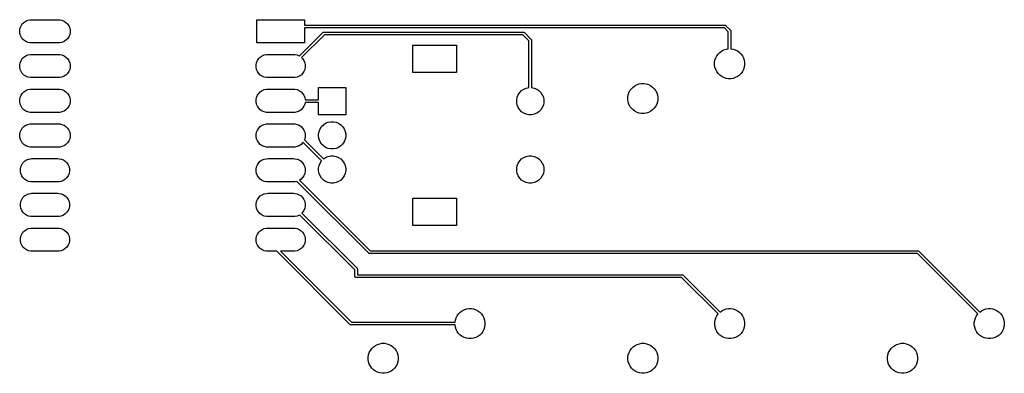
# Model space of a CAD drawing. Header units: inches. Extents: x 1.02 to 3.86, y -2.11 to -1.09.
import ezdxf

# ---------------------------------------------------------------- set-up
doc = ezdxf.new("R2010")
doc.units = ezdxf.units.IN
doc.header["$MEASUREMENT"] = 0
doc.layers.add('B.Cu', color=153, linetype='CONTINUOUS', true_color=0x4d7fc4)

msp = doc.modelspace()

# ---------------------------------------------------------------- linework, layer by layer
at = {"layer": 'B.Cu', "linetype": 'CONTINUOUS'}
for p, q in [((1.0231, -1.1099), (1.0267, -1.1044)), ((1.0267, -1.1044), (1.0313, -1.0998)), ((1.0313, -1.0998), (1.0368, -1.0962)), ((1.0368, -1.0962), (1.0429, -1.0936)), ((1.0429, -1.0936), (1.0493, -1.0924)), ((1.0493, -1.0924), (1.0526, -1.0922)), ((1.0526, -1.0922), (1.1313, -1.0922)), ((1.1313, -1.0922), (1.1346, -1.0924)), ((1.1346, -1.0924), (1.141, -1.0936)), ((1.141, -1.0936), (1.1471, -1.0962)), ((1.1471, -1.0962), (1.1525, -1.0998)), ((1.1525, -1.0998), (1.1572, -1.1044)), ((1.1572, -1.1044), (1.1608, -1.1099)), ((1.7022, -1.1591), (1.7022, -1.0922)), ((1.7022, -1.0922), (1.84, -1.0922)), ((1.84, -1.0922), (1.84, -1.1083)), ((1.0193, -1.1224), (1.0206, -1.116)), ((1.0193, -1.1289), (1.0193, -1.1224)), ((1.0206, -1.1354), (1.0193, -1.1289)), ((1.0206, -1.116), (1.0231, -1.1099)), ((1.1608, -1.1099), (1.1633, -1.116)), ((1.1633, -1.116), (1.1646, -1.1224)), ((1.1646, -1.1289), (1.1633, -1.1354)), ((1.1646, -1.1224), (1.1646, -1.1289)), ((1.8251, -1.1967), (1.8927, -1.1291)), ((1.84, -1.1083), (3.0512, -1.1083)), ((3.0496, -1.1161), (1.84, -1.1161)), ((1.84, -1.1161), (1.84, -1.1591)), ((1.8927, -1.1291), (1.8933, -1.1286)), ((1.8933, -1.1286), (1.8947, -1.128)), ((1.8947, -1.128), (1.8955, -1.128)), ((1.8955, -1.128), (2.4705, -1.128)), ((2.4705, -1.128), (2.4712, -1.128)), ((2.4712, -1.128), (2.4727, -1.1286)), ((2.4727, -1.1286), (2.4733, -1.1291)), ((2.4733, -1.1291), (2.4929, -1.1488)), ((3.0604, -1.127), (3.0496, -1.1161)), ((3.0512, -1.1083), (3.0519, -1.1083)), ((3.0519, -1.1083), (3.0534, -1.1089)), ((3.0534, -1.1089), (3.054, -1.1094)), ((3.054, -1.1094), (3.0672, -1.1226)), ((3.0604, -1.176), (3.0604, -1.127)), ((3.0672, -1.1226), (3.0676, -1.1232)), ((3.0676, -1.1232), (3.0682, -1.1246)), ((3.0682, -1.1246), (3.0683, -1.1254)), ((3.0683, -1.1254), (3.0683, -1.176)), ((1.0231, -1.1414), (1.0206, -1.1354)), ((1.0267, -1.1469), (1.0231, -1.1414)), ((1.0313, -1.1515), (1.0267, -1.1469)), ((1.0368, -1.1552), (1.0313, -1.1515)), ((1.0429, -1.1577), (1.0368, -1.1552)), ((1.0493, -1.159), (1.0429, -1.1577)), ((1.0526, -1.1591), (1.0493, -1.159)), ((1.1313, -1.1591), (1.0526, -1.1591)), ((1.1346, -1.159), (1.1313, -1.1591)), ((1.141, -1.1577), (1.1346, -1.159)), ((1.1471, -1.1552), (1.141, -1.1577)), ((1.1525, -1.1515), (1.1471, -1.1552)), ((1.1572, -1.1469), (1.1525, -1.1515)), ((1.1608, -1.1414), (1.1572, -1.1469)), ((1.1633, -1.1354), (1.1608, -1.1414)), ((1.84, -1.1591), (1.7022, -1.1591)), ((1.8971, -1.1358), (1.8314, -1.2015)), ((2.4688, -1.1358), (1.8971, -1.1358)), ((2.4862, -1.1532), (2.4688, -1.1358)), ((2.4862, -1.2876), (2.4862, -1.1532)), ((2.4929, -1.1488), (2.4934, -1.1494)), ((2.4934, -1.1494), (2.494, -1.1508)), ((2.494, -1.1508), (2.4941, -1.1516)), ((2.4941, -1.1516), (2.4941, -1.2876)), ((2.1516, -1.2441), (2.1516, -1.1654)), ((2.1516, -1.1654), (2.2776, -1.1654)), ((2.2776, -1.1654), (2.2776, -1.2441)), ((3.0274, -1.1965), (3.0314, -1.191)), ((3.0314, -1.191), (3.0362, -1.1862)), ((3.0362, -1.1862), (3.0417, -1.1822)), ((3.0417, -1.1822), (3.0478, -1.1791)), ((3.0478, -1.1791), (3.0543, -1.177)), ((3.0543, -1.177), (3.0604, -1.176)), ((3.0683, -1.176), (3.0745, -1.177)), ((3.0745, -1.177), (3.0809, -1.1791)), ((3.0809, -1.1791), (3.087, -1.1822)), ((3.087, -1.1822), (3.0925, -1.1862)), ((3.0925, -1.1862), (3.0973, -1.191)), ((3.0973, -1.191), (3.1013, -1.1965)), ((1.0193, -1.2224), (1.0206, -1.216)), ((1.0206, -1.216), (1.0231, -1.2099)), ((1.0231, -1.2099), (1.0267, -1.2044)), ((1.0267, -1.2044), (1.0313, -1.1998)), ((1.0313, -1.1998), (1.0368, -1.1962)), ((1.0368, -1.1962), (1.0429, -1.1936)), ((1.0429, -1.1936), (1.0493, -1.1924)), ((1.0493, -1.1924), (1.0526, -1.1922)), ((1.0526, -1.1922), (1.1313, -1.1922)), ((1.1313, -1.1922), (1.1346, -1.1924)), ((1.1346, -1.1924), (1.141, -1.1936)), ((1.141, -1.1936), (1.1471, -1.1962)), ((1.1471, -1.1962), (1.1525, -1.1998)), ((1.1525, -1.1998), (1.1572, -1.2044)), ((1.1572, -1.2044), (1.1608, -1.2099)), ((1.1608, -1.2099), (1.1633, -1.216)), ((1.1633, -1.216), (1.1646, -1.2224)), ((1.7004, -1.2224), (1.7017, -1.216)), ((1.7017, -1.216), (1.7042, -1.2099)), ((1.7042, -1.2099), (1.7078, -1.2044)), ((1.7078, -1.2044), (1.7125, -1.1998)), ((1.7125, -1.1998), (1.7179, -1.1962)), ((1.7179, -1.1962), (1.724, -1.1936)), ((1.724, -1.1936), (1.7304, -1.1924)), ((1.7304, -1.1924), (1.7337, -1.1922)), ((1.7337, -1.1922), (1.8085, -1.1922)), ((1.8085, -1.1922), (1.8118, -1.1924)), ((1.8118, -1.1924), (1.8182, -1.1936)), ((1.8182, -1.1936), (1.8243, -1.1962)), ((1.8243, -1.1962), (1.8251, -1.1967)), ((1.8314, -1.2015), (1.8344, -1.2044)), ((1.8344, -1.2044), (1.838, -1.2099)), ((1.838, -1.2099), (1.8405, -1.216)), ((1.8405, -1.216), (1.8418, -1.2224)), ((3.0212, -1.2157), (3.0223, -1.209)), ((3.0212, -1.2225), (3.0212, -1.2157)), ((3.0223, -1.209), (3.0244, -1.2025)), ((3.0244, -1.2025), (3.0274, -1.1965)), ((3.1013, -1.1965), (3.1044, -1.2025)), ((3.1044, -1.2025), (3.1065, -1.209)), ((3.1065, -1.209), (3.1075, -1.2157)), ((3.1075, -1.2157), (3.1075, -1.2225)), ((1.0193, -1.2289), (1.0193, -1.2224)), ((1.0206, -1.2354), (1.0193, -1.2289)), ((1.0231, -1.2414), (1.0206, -1.2354)), ((1.0267, -1.2469), (1.0231, -1.2414)), ((1.0313, -1.2515), (1.0267, -1.2469)), ((1.1572, -1.2469), (1.1525, -1.2515)), ((1.1608, -1.2414), (1.1572, -1.2469)), ((1.1633, -1.2354), (1.1608, -1.2414)), ((1.1646, -1.2289), (1.1633, -1.2354)), ((1.1646, -1.2224), (1.1646, -1.2289)), ((1.7004, -1.2289), (1.7004, -1.2224)), ((1.7017, -1.2354), (1.7004, -1.2289)), ((1.7042, -1.2414), (1.7017, -1.2354)), ((1.7078, -1.2469), (1.7042, -1.2414)), ((1.7125, -1.2515), (1.7078, -1.2469)), ((1.8344, -1.2469), (1.8297, -1.2515)), ((1.838, -1.2414), (1.8344, -1.2469)), ((1.8405, -1.2354), (1.838, -1.2414)), ((1.8418, -1.2289), (1.8405, -1.2354)), ((1.8418, -1.2224), (1.8418, -1.2289)), ((2.2776, -1.2441), (2.1516, -1.2441)), ((3.0223, -1.2292), (3.0212, -1.2225)), ((3.0244, -1.2357), (3.0223, -1.2292)), ((3.0274, -1.2417), (3.0244, -1.2357)), ((3.0314, -1.2472), (3.0274, -1.2417)), ((3.0362, -1.252), (3.0314, -1.2472)), ((3.0973, -1.2472), (3.0925, -1.252)), ((3.1013, -1.2417), (3.0973, -1.2472)), ((3.1044, -1.2357), (3.1013, -1.2417)), ((3.1065, -1.2292), (3.1044, -1.2357)), ((3.1075, -1.2225), (3.1065, -1.2292)), ((1.0368, -1.2552), (1.0313, -1.2515)), ((1.0429, -1.2577), (1.0368, -1.2552)), ((1.0493, -1.259), (1.0429, -1.2577)), ((1.0526, -1.2591), (1.0493, -1.259)), ((1.1313, -1.2591), (1.0526, -1.2591)), ((1.1346, -1.259), (1.1313, -1.2591)), ((1.141, -1.2577), (1.1346, -1.259)), ((1.1471, -1.2552), (1.141, -1.2577)), ((1.1525, -1.2515), (1.1471, -1.2552)), ((1.7179, -1.2552), (1.7125, -1.2515)), ((1.724, -1.2577), (1.7179, -1.2552)), ((1.7304, -1.259), (1.724, -1.2577)), ((1.7337, -1.2591), (1.7304, -1.259)), ((1.8085, -1.2591), (1.7337, -1.2591)), ((1.8118, -1.259), (1.8085, -1.2591)), ((1.8182, -1.2577), (1.8118, -1.259)), ((1.8243, -1.2552), (1.8182, -1.2577)), ((1.8297, -1.2515), (1.8243, -1.2552)), ((2.8043, -1.277), (2.811, -1.2759)), ((2.811, -1.2759), (2.8178, -1.2759)), ((2.8178, -1.2759), (2.8245, -1.277)), ((3.0417, -1.256), (3.0362, -1.252)), ((3.0478, -1.2591), (3.0417, -1.256)), ((3.0543, -1.2612), (3.0478, -1.2591)), ((3.061, -1.2623), (3.0543, -1.2612)), ((3.0678, -1.2623), (3.061, -1.2623)), ((3.0745, -1.2612), (3.0678, -1.2623)), ((3.0809, -1.2591), (3.0745, -1.2612)), ((3.087, -1.256), (3.0809, -1.2591)), ((3.0925, -1.252), (3.087, -1.256)), ((1.0231, -1.3099), (1.0267, -1.3044)), ((1.0267, -1.3044), (1.0313, -1.2998)), ((1.0313, -1.2998), (1.0368, -1.2962)), ((1.0368, -1.2962), (1.0429, -1.2936)), ((1.0429, -1.2936), (1.0493, -1.2924)), ((1.0493, -1.2924), (1.0526, -1.2922)), ((1.0526, -1.2922), (1.1313, -1.2922)), ((1.1313, -1.2922), (1.1346, -1.2924)), ((1.1346, -1.2924), (1.141, -1.2936)), ((1.141, -1.2936), (1.1471, -1.2962)), ((1.1471, -1.2962), (1.1525, -1.2998)), ((1.1525, -1.2998), (1.1572, -1.3044)), ((1.1572, -1.3044), (1.1608, -1.3099)), ((1.7042, -1.3099), (1.7078, -1.3044)), ((1.7078, -1.3044), (1.7125, -1.2998)), ((1.7125, -1.2998), (1.7179, -1.2962)), ((1.7179, -1.2962), (1.724, -1.2936)), ((1.724, -1.2936), (1.7304, -1.2924)), ((1.7304, -1.2924), (1.7337, -1.2922)), ((1.7337, -1.2922), (1.8085, -1.2922)), ((1.8085, -1.2922), (1.8118, -1.2924)), ((1.8118, -1.2924), (1.8182, -1.2936)), ((1.8182, -1.2936), (1.8243, -1.2962)), ((1.8243, -1.2962), (1.8297, -1.2998)), ((1.8297, -1.2998), (1.8344, -1.3044)), ((1.8344, -1.3044), (1.838, -1.3099)), ((1.8799, -1.3228), (1.8799, -1.2874)), ((1.8799, -1.2874), (1.9587, -1.2874)), ((1.9587, -1.2874), (1.9587, -1.3661)), ((2.4554, -1.3082), (2.4597, -1.3018)), ((2.4597, -1.3018), (2.4652, -1.2963)), ((2.4652, -1.2963), (2.4716, -1.2921)), ((2.4716, -1.2921), (2.4787, -1.2891)), ((2.4787, -1.2891), (2.4862, -1.2876)), ((2.4941, -1.2876), (2.5016, -1.2891)), ((2.5016, -1.2891), (2.5087, -1.2921)), ((2.5087, -1.2921), (2.5151, -1.2963)), ((2.5151, -1.2963), (2.5206, -1.3018)), ((2.5206, -1.3018), (2.5249, -1.3082)), ((2.7723, -1.309), (2.7744, -1.3025)), ((2.7744, -1.3025), (2.7774, -1.2965)), ((2.7774, -1.2965), (2.7814, -1.291)), ((2.7814, -1.291), (2.7862, -1.2862)), ((2.7862, -1.2862), (2.7917, -1.2822)), ((2.7917, -1.2822), (2.7978, -1.2791)), ((2.7978, -1.2791), (2.8043, -1.277)), ((2.8245, -1.277), (2.8309, -1.2791)), ((2.8309, -1.2791), (2.837, -1.2822)), ((2.837, -1.2822), (2.8425, -1.2862)), ((2.8425, -1.2862), (2.8473, -1.291)), ((2.8473, -1.291), (2.8513, -1.2965)), ((2.8513, -1.2965), (2.8544, -1.3025)), ((2.8544, -1.3025), (2.8565, -1.309)), ((1.0193, -1.3224), (1.0206, -1.316)), ((1.0193, -1.329), (1.0193, -1.3224)), ((1.0206, -1.3354), (1.0193, -1.329)), ((1.0206, -1.316), (1.0231, -1.3099)), ((1.1608, -1.3099), (1.1633, -1.316)), ((1.1633, -1.316), (1.1646, -1.3224)), ((1.1646, -1.329), (1.1633, -1.3354)), ((1.1646, -1.3224), (1.1646, -1.329)), ((1.7004, -1.3224), (1.7017, -1.316)), ((1.7004, -1.329), (1.7004, -1.3224)), ((1.7017, -1.3354), (1.7004, -1.329)), ((1.7017, -1.316), (1.7042, -1.3099)), ((1.838, -1.3099), (1.8405, -1.316)), ((1.8405, -1.316), (1.8418, -1.3224)), ((1.8414, -1.3307), (1.8405, -1.3354)), ((1.8799, -1.3307), (1.8414, -1.3307)), ((1.8418, -1.3224), (1.8418, -1.3228)), ((1.8418, -1.3228), (1.8799, -1.3228)), ((1.8799, -1.3661), (1.8799, -1.3307)), ((2.451, -1.3229), (2.4525, -1.3153)), ((2.451, -1.3306), (2.451, -1.3229)), ((2.4525, -1.3382), (2.451, -1.3306)), ((2.4525, -1.3153), (2.4554, -1.3082)), ((2.5249, -1.3082), (2.5278, -1.3153)), ((2.5278, -1.3153), (2.5293, -1.3229)), ((2.5293, -1.3306), (2.5278, -1.3382)), ((2.5293, -1.3229), (2.5293, -1.3306)), ((2.7712, -1.3157), (2.7723, -1.309)), ((2.7712, -1.3225), (2.7712, -1.3157)), ((2.7723, -1.3292), (2.7712, -1.3225)), ((2.7744, -1.3357), (2.7723, -1.3292)), ((2.8565, -1.3292), (2.8544, -1.3357)), ((2.8565, -1.309), (2.8575, -1.3157)), ((2.8575, -1.3225), (2.8565, -1.3292)), ((2.8575, -1.3157), (2.8575, -1.3225)), ((1.0231, -1.3414), (1.0206, -1.3354)), ((1.0267, -1.3469), (1.0231, -1.3414)), ((1.0313, -1.3515), (1.0267, -1.3469)), ((1.0368, -1.3552), (1.0313, -1.3515)), ((1.0429, -1.3577), (1.0368, -1.3552)), ((1.0493, -1.359), (1.0429, -1.3577)), ((1.0526, -1.3591), (1.0493, -1.359)), ((1.1313, -1.3591), (1.0526, -1.3591)), ((1.1346, -1.359), (1.1313, -1.3591)), ((1.141, -1.3577), (1.1346, -1.359)), ((1.1471, -1.3552), (1.141, -1.3577)), ((1.1525, -1.3515), (1.1471, -1.3552)), ((1.1572, -1.3469), (1.1525, -1.3515)), ((1.1608, -1.3414), (1.1572, -1.3469)), ((1.1633, -1.3354), (1.1608, -1.3414)), ((1.7042, -1.3414), (1.7017, -1.3354)), ((1.7078, -1.3469), (1.7042, -1.3414)), ((1.7125, -1.3515), (1.7078, -1.3469)), ((1.7179, -1.3552), (1.7125, -1.3515)), ((1.724, -1.3577), (1.7179, -1.3552)), ((1.7304, -1.359), (1.724, -1.3577)), ((1.7337, -1.3591), (1.7304, -1.359)), ((1.8085, -1.3591), (1.7337, -1.3591)), ((1.8118, -1.359), (1.8085, -1.3591)), ((1.8182, -1.3577), (1.8118, -1.359)), ((1.8243, -1.3552), (1.8182, -1.3577)), ((1.8297, -1.3515), (1.8243, -1.3552)), ((1.8344, -1.3469), (1.8297, -1.3515)), ((1.838, -1.3414), (1.8344, -1.3469)), ((1.8405, -1.3354), (1.838, -1.3414)), ((2.4554, -1.3453), (2.4525, -1.3382)), ((2.4597, -1.3517), (2.4554, -1.3453)), ((2.4652, -1.3572), (2.4597, -1.3517)), ((2.4716, -1.3615), (2.4652, -1.3572)), ((2.4787, -1.3644), (2.4716, -1.3615)), ((2.5087, -1.3615), (2.5016, -1.3644)), ((2.5151, -1.3572), (2.5087, -1.3615)), ((2.5206, -1.3517), (2.5151, -1.3572)), ((2.5249, -1.3453), (2.5206, -1.3517)), ((2.5278, -1.3382), (2.5249, -1.3453)), ((2.7774, -1.3417), (2.7744, -1.3357)), ((2.7814, -1.3472), (2.7774, -1.3417)), ((2.7862, -1.352), (2.7814, -1.3472)), ((2.7917, -1.356), (2.7862, -1.352)), ((2.7978, -1.3591), (2.7917, -1.356)), ((2.8043, -1.3612), (2.7978, -1.3591)), ((2.811, -1.3623), (2.8043, -1.3612)), ((2.8245, -1.3612), (2.8178, -1.3623)), ((2.8309, -1.3591), (2.8245, -1.3612)), ((2.837, -1.356), (2.8309, -1.3591)), ((2.8425, -1.352), (2.837, -1.356)), ((2.8473, -1.3472), (2.8425, -1.352)), ((2.8513, -1.3417), (2.8473, -1.3472)), ((2.8544, -1.3357), (2.8513, -1.3417)), ((1.9587, -1.3661), (1.8799, -1.3661)), ((1.9007, -1.3905), (1.9079, -1.3875)), ((1.9079, -1.3875), (1.9154, -1.386)), ((1.9154, -1.386), (1.9232, -1.386)), ((1.9232, -1.386), (1.9307, -1.3875)), ((1.9307, -1.3875), (1.9379, -1.3905)), ((2.4863, -1.366), (2.4787, -1.3644)), ((2.494, -1.366), (2.4863, -1.366)), ((2.5016, -1.3644), (2.494, -1.366)), ((2.8178, -1.3623), (2.811, -1.3623)), ((1.0193, -1.4224), (1.0206, -1.416)), ((1.0206, -1.416), (1.0231, -1.4099)), ((1.0231, -1.4099), (1.0267, -1.4044)), ((1.0267, -1.4044), (1.0313, -1.3998)), ((1.0313, -1.3998), (1.0368, -1.3962)), ((1.0368, -1.3962), (1.0429, -1.3936)), ((1.0429, -1.3936), (1.0493, -1.3924)), ((1.0493, -1.3924), (1.0526, -1.3922)), ((1.0526, -1.3922), (1.1313, -1.3922)), ((1.1313, -1.3922), (1.1346, -1.3924)), ((1.1346, -1.3924), (1.141, -1.3936)), ((1.141, -1.3936), (1.1471, -1.3962)), ((1.1471, -1.3962), (1.1525, -1.3998)), ((1.1525, -1.3998), (1.1572, -1.4044)), ((1.1572, -1.4044), (1.1608, -1.4099)), ((1.1608, -1.4099), (1.1633, -1.416)), ((1.1633, -1.416), (1.1646, -1.4224)), ((1.7004, -1.4224), (1.7017, -1.416)), ((1.7017, -1.416), (1.7042, -1.4099)), ((1.7042, -1.4099), (1.7078, -1.4044)), ((1.7078, -1.4044), (1.7125, -1.3998)), ((1.7125, -1.3998), (1.7179, -1.3962)), ((1.7179, -1.3962), (1.724, -1.3936)), ((1.724, -1.3936), (1.7304, -1.3924)), ((1.7304, -1.3924), (1.7337, -1.3922)), ((1.7337, -1.3922), (1.8085, -1.3922)), ((1.8085, -1.3922), (1.8118, -1.3924)), ((1.8118, -1.3924), (1.8182, -1.3936)), ((1.8182, -1.3936), (1.8243, -1.3962)), ((1.8243, -1.3962), (1.8297, -1.3998)), ((1.8297, -1.3998), (1.8344, -1.4044)), ((1.8344, -1.4044), (1.838, -1.4099)), ((1.838, -1.4099), (1.8405, -1.416)), ((1.8405, -1.416), (1.8418, -1.4224)), ((1.8801, -1.4213), (1.8816, -1.4138)), ((1.8816, -1.4138), (1.8846, -1.4066)), ((1.8846, -1.4066), (1.8889, -1.4002)), ((1.8889, -1.4002), (1.8943, -1.3948)), ((1.8943, -1.3948), (1.9007, -1.3905)), ((1.9379, -1.3905), (1.9443, -1.3948)), ((1.9443, -1.3948), (1.9497, -1.4002)), ((1.9497, -1.4002), (1.954, -1.4066)), ((1.954, -1.4066), (1.957, -1.4138)), ((1.957, -1.4138), (1.9585, -1.4213)), ((1.0193, -1.4289), (1.0193, -1.4224)), ((1.0206, -1.4354), (1.0193, -1.4289)), ((1.0231, -1.4414), (1.0206, -1.4354)), ((1.0267, -1.4469), (1.0231, -1.4414)), ((1.1608, -1.4414), (1.1572, -1.4469)), ((1.1633, -1.4354), (1.1608, -1.4414)), ((1.1646, -1.4289), (1.1633, -1.4354)), ((1.1646, -1.4224), (1.1646, -1.4289)), ((1.7004, -1.4289), (1.7004, -1.4224)), ((1.7017, -1.4354), (1.7004, -1.4289)), ((1.7042, -1.4414), (1.7017, -1.4354)), ((1.7078, -1.4469), (1.7042, -1.4414)), ((1.8354, -1.4453), (1.8344, -1.4469)), ((1.8888, -1.4987), (1.8354, -1.4453)), ((1.8405, -1.4354), (1.8394, -1.4381)), ((1.8394, -1.4381), (1.8944, -1.4931)), ((1.8418, -1.4289), (1.8405, -1.4354)), ((1.8418, -1.4224), (1.8418, -1.4289)), ((1.8801, -1.4291), (1.8801, -1.4213)), ((1.8816, -1.4366), (1.8801, -1.4291)), ((1.8846, -1.4438), (1.8816, -1.4366)), ((1.8889, -1.4502), (1.8846, -1.4438)), ((1.954, -1.4438), (1.9497, -1.4502)), ((1.957, -1.4366), (1.954, -1.4438)), ((1.9585, -1.4291), (1.957, -1.4366)), ((1.9585, -1.4213), (1.9585, -1.4291)), ((1.0313, -1.4515), (1.0267, -1.4469)), ((1.0368, -1.4552), (1.0313, -1.4515)), ((1.0429, -1.4577), (1.0368, -1.4552)), ((1.0493, -1.459), (1.0429, -1.4577)), ((1.0526, -1.4591), (1.0493, -1.459)), ((1.1313, -1.4591), (1.0526, -1.4591)), ((1.1346, -1.459), (1.1313, -1.4591)), ((1.141, -1.4577), (1.1346, -1.459)), ((1.1471, -1.4552), (1.141, -1.4577)), ((1.1525, -1.4515), (1.1471, -1.4552)), ((1.1572, -1.4469), (1.1525, -1.4515)), ((1.7125, -1.4515), (1.7078, -1.4469)), ((1.7179, -1.4552), (1.7125, -1.4515)), ((1.724, -1.4577), (1.7179, -1.4552)), ((1.7304, -1.459), (1.724, -1.4577)), ((1.7337, -1.4591), (1.7304, -1.459)), ((1.8085, -1.4591), (1.7337, -1.4591)), ((1.8118, -1.459), (1.8085, -1.4591)), ((1.8182, -1.4577), (1.8118, -1.459)), ((1.8243, -1.4552), (1.8182, -1.4577)), ((1.8297, -1.4515), (1.8243, -1.4552)), ((1.8344, -1.4469), (1.8297, -1.4515)), ((1.8943, -1.4556), (1.8889, -1.4502)), ((1.9007, -1.4599), (1.8943, -1.4556)), ((1.9079, -1.4629), (1.9007, -1.4599)), ((1.9154, -1.4644), (1.9079, -1.4629)), ((1.9232, -1.4644), (1.9154, -1.4644)), ((1.9307, -1.4629), (1.9232, -1.4644)), ((1.9379, -1.4599), (1.9307, -1.4629)), ((1.9443, -1.4556), (1.9379, -1.4599)), ((1.9497, -1.4502), (1.9443, -1.4556)), ((1.0287, -1.5044), (1.0333, -1.4998)), ((1.0333, -1.4998), (1.0388, -1.4962)), ((1.0388, -1.4962), (1.0448, -1.4936)), ((1.0448, -1.4936), (1.0513, -1.4924)), ((1.0513, -1.4924), (1.0545, -1.4922)), ((1.0545, -1.4922), (1.1294, -1.4922)), ((1.1294, -1.4922), (1.1326, -1.4924)), ((1.1326, -1.4924), (1.1391, -1.4936)), ((1.1391, -1.4936), (1.1451, -1.4962)), ((1.1451, -1.4962), (1.1506, -1.4998)), ((1.1506, -1.4998), (1.1552, -1.5044)), ((1.7078, -1.5044), (1.7125, -1.4998)), ((1.7125, -1.4998), (1.7179, -1.4962)), ((1.7179, -1.4962), (1.724, -1.4936)), ((1.724, -1.4936), (1.7304, -1.4924)), ((1.7304, -1.4924), (1.7337, -1.4922)), ((1.7337, -1.4922), (1.8085, -1.4922)), ((1.8085, -1.4922), (1.8118, -1.4924)), ((1.8118, -1.4924), (1.8182, -1.4936)), ((1.8182, -1.4936), (1.8243, -1.4962)), ((1.8243, -1.4962), (1.8297, -1.4998)), ((1.8297, -1.4998), (1.8344, -1.5044)), ((1.8846, -1.5051), (1.8888, -1.4987)), ((1.8944, -1.4931), (1.9007, -1.4889)), ((1.9007, -1.4889), (1.9079, -1.4859)), ((1.9079, -1.4859), (1.9154, -1.4844)), ((1.9154, -1.4844), (1.9232, -1.4844)), ((1.9232, -1.4844), (1.9307, -1.4859)), ((1.9307, -1.4859), (1.9379, -1.4889)), ((1.9379, -1.4889), (1.9443, -1.4932)), ((1.9443, -1.4932), (1.9497, -1.4986)), ((1.9497, -1.4986), (1.954, -1.5051)), ((2.4554, -1.5051), (2.4597, -1.4986)), ((2.4597, -1.4986), (2.4652, -1.4932)), ((2.4652, -1.4932), (2.4716, -1.4889)), ((2.4716, -1.4889), (2.4787, -1.4859)), ((2.4787, -1.4859), (2.4863, -1.4844)), ((2.4863, -1.4844), (2.494, -1.4844)), ((2.494, -1.4844), (2.5016, -1.4859)), ((2.5016, -1.4859), (2.5087, -1.4889)), ((2.5087, -1.4889), (2.5151, -1.4932)), ((2.5151, -1.4932), (2.5206, -1.4986)), ((2.5206, -1.4986), (2.5249, -1.5051)), ((1.0212, -1.5224), (1.0225, -1.516)), ((1.0212, -1.529), (1.0212, -1.5224)), ((1.0225, -1.5354), (1.0212, -1.529)), ((1.0225, -1.516), (1.025, -1.5099)), ((1.025, -1.5099), (1.0287, -1.5044)), ((1.1552, -1.5044), (1.1589, -1.5099)), ((1.1589, -1.5099), (1.1614, -1.516)), ((1.1614, -1.516), (1.1627, -1.5224)), ((1.1627, -1.529), (1.1614, -1.5354)), ((1.1627, -1.5224), (1.1627, -1.529)), ((1.7004, -1.5224), (1.7017, -1.516)), ((1.7004, -1.529), (1.7004, -1.5224)), ((1.7017, -1.5354), (1.7004, -1.529)), ((1.7017, -1.516), (1.7042, -1.5099)), ((1.7042, -1.5099), (1.7078, -1.5044)), ((1.8344, -1.5044), (1.838, -1.5099)), ((1.838, -1.5099), (1.8405, -1.516)), ((1.8405, -1.516), (1.8418, -1.5224)), ((1.8418, -1.529), (1.8405, -1.5354)), ((1.8418, -1.5224), (1.8418, -1.529)), ((1.8801, -1.5198), (1.8816, -1.5122)), ((1.8801, -1.5275), (1.8801, -1.5198)), ((1.8816, -1.5351), (1.8801, -1.5275)), ((1.8816, -1.5122), (1.8846, -1.5051)), ((1.954, -1.5051), (1.957, -1.5122)), ((1.957, -1.5122), (1.9585, -1.5198)), ((1.9585, -1.5275), (1.957, -1.5351)), ((1.9585, -1.5198), (1.9585, -1.5275)), ((2.451, -1.5198), (2.4525, -1.5122)), ((2.451, -1.5275), (2.451, -1.5198)), ((2.4525, -1.5351), (2.451, -1.5275)), ((2.4525, -1.5122), (2.4554, -1.5051)), ((2.5249, -1.5051), (2.5278, -1.5122)), ((2.5278, -1.5122), (2.5293, -1.5198)), ((2.5293, -1.5275), (2.5278, -1.5351)), ((2.5293, -1.5198), (2.5293, -1.5275)), ((1.025, -1.5414), (1.0225, -1.5354)), ((1.0287, -1.5469), (1.025, -1.5414)), ((1.0333, -1.5515), (1.0287, -1.5469)), ((1.0388, -1.5552), (1.0333, -1.5515)), ((1.0448, -1.5577), (1.0388, -1.5552)), ((1.0513, -1.559), (1.0448, -1.5577)), ((1.0545, -1.5591), (1.0513, -1.559)), ((1.1294, -1.5591), (1.0545, -1.5591)), ((1.1326, -1.559), (1.1294, -1.5591)), ((1.1391, -1.5577), (1.1326, -1.559)), ((1.1451, -1.5552), (1.1391, -1.5577)), ((1.1506, -1.5515), (1.1451, -1.5552)), ((1.1552, -1.5469), (1.1506, -1.5515)), ((1.1589, -1.5414), (1.1552, -1.5469)), ((1.1614, -1.5354), (1.1589, -1.5414)), ((1.7042, -1.5414), (1.7017, -1.5354)), ((1.7078, -1.5469), (1.7042, -1.5414)), ((1.7125, -1.5515), (1.7078, -1.5469)), ((1.7179, -1.5552), (1.7125, -1.5515)), ((1.724, -1.5577), (1.7179, -1.5552)), ((1.7304, -1.559), (1.724, -1.5577)), ((1.7337, -1.5591), (1.7304, -1.559)), ((1.8085, -1.5591), (1.7337, -1.5591)), ((1.8118, -1.559), (1.8085, -1.5591)), ((1.8179, -1.5577), (1.8118, -1.559)), ((2.0248, -1.7646), (1.8179, -1.5577)), ((1.8297, -1.5515), (1.8256, -1.5543)), ((1.8256, -1.5543), (2.0292, -1.7579)), ((1.8344, -1.5469), (1.8297, -1.5515)), ((1.838, -1.5414), (1.8344, -1.5469)), ((1.8405, -1.5354), (1.838, -1.5414)), ((1.8846, -1.5422), (1.8816, -1.5351)), ((1.8889, -1.5486), (1.8846, -1.5422)), ((1.8943, -1.5541), (1.8889, -1.5486)), ((1.9007, -1.5583), (1.8943, -1.5541)), ((1.9079, -1.5613), (1.9007, -1.5583)), ((1.9379, -1.5583), (1.9307, -1.5613)), ((1.9443, -1.5541), (1.9379, -1.5583)), ((1.9497, -1.5486), (1.9443, -1.5541)), ((1.954, -1.5422), (1.9497, -1.5486)), ((1.957, -1.5351), (1.954, -1.5422)), ((2.4554, -1.5422), (2.4525, -1.5351)), ((2.4597, -1.5486), (2.4554, -1.5422)), ((2.4652, -1.5541), (2.4597, -1.5486)), ((2.4716, -1.5583), (2.4652, -1.5541)), ((2.4787, -1.5613), (2.4716, -1.5583)), ((2.5087, -1.5583), (2.5016, -1.5613)), ((2.5151, -1.5541), (2.5087, -1.5583)), ((2.5206, -1.5486), (2.5151, -1.5541)), ((2.5249, -1.5422), (2.5206, -1.5486)), ((2.5278, -1.5351), (2.5249, -1.5422)), ((1.9154, -1.5628), (1.9079, -1.5613)), ((1.9232, -1.5628), (1.9154, -1.5628)), ((1.9307, -1.5613), (1.9232, -1.5628)), ((2.4863, -1.5628), (2.4787, -1.5613)), ((2.494, -1.5628), (2.4863, -1.5628)), ((2.5016, -1.5613), (2.494, -1.5628)), ((1.0212, -1.6224), (1.0225, -1.616)), ((1.0225, -1.616), (1.025, -1.6099)), ((1.025, -1.6099), (1.0287, -1.6044)), ((1.0287, -1.6044), (1.0333, -1.5998)), ((1.0333, -1.5998), (1.0388, -1.5962)), ((1.0388, -1.5962), (1.0448, -1.5936)), ((1.0448, -1.5936), (1.0513, -1.5924)), ((1.0513, -1.5924), (1.0545, -1.5922)), ((1.0545, -1.5922), (1.1294, -1.5922)), ((1.1294, -1.5922), (1.1326, -1.5924)), ((1.1326, -1.5924), (1.1391, -1.5936)), ((1.1391, -1.5936), (1.1451, -1.5962)), ((1.1451, -1.5962), (1.1506, -1.5998)), ((1.1506, -1.5998), (1.1552, -1.6044)), ((1.1552, -1.6044), (1.1589, -1.6099)), ((1.1589, -1.6099), (1.1614, -1.616)), ((1.1614, -1.616), (1.1627, -1.6224)), ((1.7004, -1.6224), (1.7017, -1.616)), ((1.7017, -1.616), (1.7042, -1.6099)), ((1.7042, -1.6099), (1.7078, -1.6044)), ((1.7078, -1.6044), (1.7125, -1.5998)), ((1.7125, -1.5998), (1.7179, -1.5962)), ((1.7179, -1.5962), (1.724, -1.5936)), ((1.724, -1.5936), (1.7304, -1.5924)), ((1.7304, -1.5924), (1.7337, -1.5922)), ((1.7337, -1.5922), (1.8085, -1.5922)), ((1.8085, -1.5922), (1.8118, -1.5924)), ((1.8118, -1.5924), (1.8182, -1.5936)), ((1.8182, -1.5936), (1.8243, -1.5962)), ((1.8243, -1.5962), (1.8297, -1.5998)), ((1.8297, -1.5998), (1.8344, -1.6044)), ((1.8344, -1.6044), (1.838, -1.6099)), ((1.838, -1.6099), (1.8405, -1.616)), ((1.8405, -1.616), (1.8418, -1.6224)), ((2.1516, -1.685), (2.1516, -1.6063)), ((2.1516, -1.6063), (2.2776, -1.6063)), ((2.2776, -1.6063), (2.2776, -1.685)), ((1.0212, -1.6289), (1.0212, -1.6224)), ((1.0225, -1.6354), (1.0212, -1.6289)), ((1.025, -1.6414), (1.0225, -1.6354)), ((1.0287, -1.6469), (1.025, -1.6414)), ((1.1589, -1.6414), (1.1552, -1.6469)), ((1.1614, -1.6354), (1.1589, -1.6414)), ((1.1627, -1.6289), (1.1614, -1.6354)), ((1.1627, -1.6224), (1.1627, -1.6289)), ((1.7004, -1.6289), (1.7004, -1.6224)), ((1.7017, -1.6354), (1.7004, -1.6289)), ((1.7042, -1.6414), (1.7017, -1.6354)), ((1.7078, -1.6469), (1.7042, -1.6414)), ((1.838, -1.6414), (1.8344, -1.6469)), ((1.8405, -1.6354), (1.838, -1.6414)), ((1.8418, -1.6289), (1.8405, -1.6354)), ((1.8418, -1.6224), (1.8418, -1.6289)), ((1.0333, -1.6515), (1.0287, -1.6469)), ((1.0388, -1.6552), (1.0333, -1.6515)), ((1.0448, -1.6577), (1.0388, -1.6552)), ((1.0513, -1.659), (1.0448, -1.6577)), ((1.0545, -1.6591), (1.0513, -1.659)), ((1.1294, -1.6591), (1.0545, -1.6591)), ((1.1326, -1.659), (1.1294, -1.6591)), ((1.1391, -1.6577), (1.1326, -1.659)), ((1.1451, -1.6552), (1.1391, -1.6577)), ((1.1506, -1.6515), (1.1451, -1.6552)), ((1.1552, -1.6469), (1.1506, -1.6515)), ((1.7125, -1.6515), (1.7078, -1.6469)), ((1.7179, -1.6552), (1.7125, -1.6515)), ((1.724, -1.6577), (1.7179, -1.6552)), ((1.7304, -1.659), (1.724, -1.6577)), ((1.7337, -1.6591), (1.7304, -1.659)), ((1.8085, -1.6591), (1.7337, -1.6591)), ((1.8118, -1.659), (1.8085, -1.6591)), ((1.8182, -1.6577), (1.8118, -1.659)), ((1.8243, -1.6552), (1.8182, -1.6577)), ((1.8258, -1.6542), (1.8243, -1.6552)), ((1.9843, -1.8127), (1.8258, -1.6542)), ((1.8344, -1.6469), (1.832, -1.6493)), ((1.832, -1.6493), (1.991, -1.8082)), ((1.0287, -1.7044), (1.0333, -1.6998)), ((1.0333, -1.6998), (1.0388, -1.6962)), ((1.0388, -1.6962), (1.0448, -1.6936)), ((1.0448, -1.6936), (1.0513, -1.6924)), ((1.0513, -1.6924), (1.0545, -1.6922)), ((1.0545, -1.6922), (1.1294, -1.6922)), ((1.1294, -1.6922), (1.1326, -1.6924)), ((1.1326, -1.6924), (1.1391, -1.6936)), ((1.1391, -1.6936), (1.1451, -1.6962)), ((1.1451, -1.6962), (1.1506, -1.6998)), ((1.1506, -1.6998), (1.1552, -1.7044)), ((1.7078, -1.7044), (1.7125, -1.6998)), ((1.7125, -1.6998), (1.7179, -1.6962)), ((1.7179, -1.6962), (1.724, -1.6936)), ((1.724, -1.6936), (1.7304, -1.6924)), ((1.7304, -1.6924), (1.7337, -1.6922)), ((1.7337, -1.6922), (1.8085, -1.6922)), ((1.8085, -1.6922), (1.8118, -1.6924)), ((1.8118, -1.6924), (1.8182, -1.6936)), ((1.8182, -1.6936), (1.8243, -1.6962)), ((1.8243, -1.6962), (1.8297, -1.6998)), ((1.8297, -1.6998), (1.8344, -1.7044)), ((2.2776, -1.685), (2.1516, -1.685)), ((1.0212, -1.7224), (1.0225, -1.716)), ((1.0212, -1.7289), (1.0212, -1.7224)), ((1.0225, -1.7354), (1.0212, -1.7289)), ((1.0225, -1.716), (1.025, -1.7099)), ((1.025, -1.7099), (1.0287, -1.7044)), ((1.1552, -1.7044), (1.1589, -1.7099)), ((1.1589, -1.7099), (1.1614, -1.716)), ((1.1614, -1.716), (1.1627, -1.7224)), ((1.1627, -1.7289), (1.1614, -1.7354)), ((1.1627, -1.7224), (1.1627, -1.7289)), ((1.7004, -1.7224), (1.7017, -1.716)), ((1.7004, -1.7289), (1.7004, -1.7224)), ((1.7017, -1.7354), (1.7004, -1.7289)), ((1.7017, -1.716), (1.7042, -1.7099)), ((1.7042, -1.7099), (1.7078, -1.7044)), ((1.8344, -1.7044), (1.838, -1.7099)), ((1.838, -1.7099), (1.8405, -1.716)), ((1.8405, -1.716), (1.8418, -1.7224)), ((1.8418, -1.7289), (1.8405, -1.7354)), ((1.8418, -1.7224), (1.8418, -1.7289)), ((1.025, -1.7414), (1.0225, -1.7354)), ((1.0287, -1.7469), (1.025, -1.7414)), ((1.0333, -1.7515), (1.0287, -1.7469)), ((1.0388, -1.7552), (1.0333, -1.7515)), ((1.0448, -1.7577), (1.0388, -1.7552)), ((1.0513, -1.759), (1.0448, -1.7577)), ((1.1391, -1.7577), (1.1326, -1.759)), ((1.1451, -1.7552), (1.1391, -1.7577)), ((1.1506, -1.7515), (1.1451, -1.7552)), ((1.1552, -1.7469), (1.1506, -1.7515)), ((1.1589, -1.7414), (1.1552, -1.7469)), ((1.1614, -1.7354), (1.1589, -1.7414)), ((1.7042, -1.7414), (1.7017, -1.7354)), ((1.7078, -1.7469), (1.7042, -1.7414)), ((1.7125, -1.7515), (1.7078, -1.7469)), ((1.7179, -1.7552), (1.7125, -1.7515)), ((1.724, -1.7577), (1.7179, -1.7552)), ((1.7304, -1.759), (1.724, -1.7577)), ((1.8182, -1.7577), (1.8118, -1.759)), ((1.8243, -1.7552), (1.8182, -1.7577)), ((1.8297, -1.7515), (1.8243, -1.7552)), ((1.8344, -1.7469), (1.8297, -1.7515)), ((1.838, -1.7414), (1.8344, -1.7469)), ((1.8405, -1.7354), (1.838, -1.7414)), ((2.0292, -1.7579), (3.6071, -1.7579)), ((3.6071, -1.7579), (3.6079, -1.7579)), ((3.6079, -1.7579), (3.6093, -1.7585)), ((3.6093, -1.7585), (3.6099, -1.759)), ((1.0545, -1.7591), (1.0513, -1.759)), ((1.1294, -1.7591), (1.0545, -1.7591)), ((1.1326, -1.759), (1.1294, -1.7591)), ((1.7337, -1.7591), (1.7304, -1.759)), ((1.7596, -1.7591), (1.7337, -1.7591)), ((1.9706, -1.9701), (1.7596, -1.7591)), ((1.8085, -1.7591), (1.7707, -1.7591)), ((1.7707, -1.7591), (1.975, -1.9634)), ((1.8118, -1.759), (1.8085, -1.7591)), ((2.0254, -1.7651), (2.0248, -1.7646)), ((2.0268, -1.7657), (2.0254, -1.7651)), ((2.0276, -1.7657), (2.0268, -1.7657)), ((3.6055, -1.7657), (2.0276, -1.7657)), ((3.7793, -1.9396), (3.6055, -1.7657)), ((3.6099, -1.759), (3.7849, -1.9341)), ((1.9843, -1.8307), (1.9843, -1.8127)), ((1.991, -1.8082), (1.9915, -1.8088)), ((1.9915, -1.8088), (1.9915, -1.8088)), ((1.9915, -1.8088), (1.9921, -1.8103)), ((1.9921, -1.8103), (1.9921, -1.811)), ((1.9921, -1.811), (1.9921, -1.8268)), ((1.9843, -1.8315), (1.9843, -1.8307)), ((1.9849, -1.8329), (1.9843, -1.8315)), ((1.986, -1.834), (1.9849, -1.8329)), ((1.9874, -1.8346), (1.986, -1.834)), ((1.9882, -1.8346), (1.9874, -1.8346)), ((2.9263, -1.8346), (1.9882, -1.8346)), ((1.9921, -1.8268), (2.928, -1.8268)), ((3.0313, -1.9396), (2.9263, -1.8346)), ((2.928, -1.8268), (2.9287, -1.8268)), ((2.9287, -1.8268), (2.9301, -1.8274)), ((2.9301, -1.8274), (2.9307, -1.8279)), ((2.9307, -1.8279), (3.0369, -1.9341)), ((2.2939, -1.9304), (2.3, -1.9273)), ((2.3, -1.9273), (2.3064, -1.9252)), ((2.3064, -1.9252), (2.3131, -1.9241)), ((2.3131, -1.9241), (2.3199, -1.9241)), ((2.3199, -1.9241), (2.3266, -1.9252)), ((2.3266, -1.9252), (2.3331, -1.9273)), ((2.3331, -1.9273), (2.3392, -1.9304)), ((3.0419, -1.9304), (3.048, -1.9273)), ((3.048, -1.9273), (3.0545, -1.9252)), ((3.0545, -1.9252), (3.0612, -1.9241)), ((3.0612, -1.9241), (3.068, -1.9241)), ((3.068, -1.9241), (3.0747, -1.9252)), ((3.0747, -1.9252), (3.0811, -1.9273)), ((3.0811, -1.9273), (3.0872, -1.9304)), ((3.79, -1.9304), (3.796, -1.9273)), ((3.796, -1.9273), (3.8025, -1.9252)), ((3.8025, -1.9252), (3.8092, -1.9241)), ((3.8092, -1.9241), (3.816, -1.9241)), ((3.816, -1.9241), (3.8227, -1.9252)), ((3.8227, -1.9252), (3.8292, -1.9273)), ((3.8292, -1.9273), (3.8352, -1.9304)), ((2.2744, -1.9572), (2.2765, -1.9507)), ((2.2765, -1.9507), (2.2796, -1.9447)), ((2.2796, -1.9447), (2.2836, -1.9392)), ((2.2836, -1.9392), (2.2884, -1.9344)), ((2.2884, -1.9344), (2.2939, -1.9304)), ((2.3392, -1.9304), (2.3447, -1.9344)), ((2.3447, -1.9344), (2.3495, -1.9392)), ((2.3495, -1.9392), (2.3535, -1.9447)), ((2.3535, -1.9447), (2.3565, -1.9507)), ((2.3565, -1.9507), (2.3586, -1.9572)), ((3.0225, -1.9572), (3.0246, -1.9507)), ((3.0246, -1.9507), (3.0276, -1.9447)), ((3.0276, -1.9447), (3.0313, -1.9396)), ((3.0369, -1.9341), (3.0419, -1.9304)), ((3.0872, -1.9304), (3.0927, -1.9344)), ((3.0927, -1.9344), (3.0975, -1.9392)), ((3.0975, -1.9392), (3.1015, -1.9447)), ((3.1015, -1.9447), (3.1046, -1.9507)), ((3.1046, -1.9507), (3.1067, -1.9572)), ((3.7705, -1.9572), (3.7726, -1.9507)), ((3.7726, -1.9507), (3.7757, -1.9447)), ((3.7757, -1.9447), (3.7793, -1.9396)), ((3.7849, -1.9341), (3.79, -1.9304)), ((3.8352, -1.9304), (3.8407, -1.9344)), ((3.8407, -1.9344), (3.8455, -1.9392)), ((3.8455, -1.9392), (3.8495, -1.9447)), ((3.8495, -1.9447), (3.8526, -1.9507)), ((3.8526, -1.9507), (3.8547, -1.9572)), ((1.9712, -1.9706), (1.9706, -1.9701)), ((1.9726, -1.9712), (1.9712, -1.9706)), ((1.9734, -1.9713), (1.9726, -1.9712)), ((2.2734, -1.9713), (1.9734, -1.9713)), ((1.975, -1.9634), (2.2734, -1.9634)), ((2.2734, -1.9634), (2.2744, -1.9572)), ((2.2744, -1.9774), (2.2734, -1.9713)), ((2.2765, -1.9839), (2.2744, -1.9774)), ((2.2796, -1.99), (2.2765, -1.9839)), ((2.3565, -1.9839), (2.3535, -1.99)), ((2.3586, -1.9774), (2.3565, -1.9839)), ((2.3586, -1.9572), (2.3597, -1.9639)), ((2.3597, -1.9707), (2.3586, -1.9774)), ((2.3597, -1.9639), (2.3597, -1.9707)), ((3.0214, -1.9639), (3.0225, -1.9572)), ((3.0214, -1.9707), (3.0214, -1.9639)), ((3.0225, -1.9774), (3.0214, -1.9707)), ((3.0246, -1.9839), (3.0225, -1.9774)), ((3.0276, -1.99), (3.0246, -1.9839)), ((3.1046, -1.9839), (3.1015, -1.99)), ((3.1067, -1.9774), (3.1046, -1.9839)), ((3.1067, -1.9572), (3.1077, -1.9639)), ((3.1077, -1.9707), (3.1067, -1.9774)), ((3.1077, -1.9639), (3.1077, -1.9707)), ((3.7694, -1.9639), (3.7705, -1.9572)), ((3.7694, -1.9707), (3.7694, -1.9639)), ((3.7705, -1.9774), (3.7694, -1.9707)), ((3.7726, -1.9839), (3.7705, -1.9774)), ((3.7757, -1.99), (3.7726, -1.9839)), ((3.8526, -1.9839), (3.8495, -1.99)), ((3.8547, -1.9774), (3.8526, -1.9839)), ((3.8547, -1.9572), (3.8558, -1.9639)), ((3.8558, -1.9707), (3.8547, -1.9774)), ((3.8558, -1.9639), (3.8558, -1.9707)), ((2.2836, -1.9954), (2.2796, -1.99)), ((2.2884, -2.0003), (2.2836, -1.9954)), ((2.2939, -2.0042), (2.2884, -2.0003)), ((2.3, -2.0073), (2.2939, -2.0042)), ((2.3064, -2.0094), (2.3, -2.0073)), ((2.3131, -2.0105), (2.3064, -2.0094)), ((2.3199, -2.0105), (2.3131, -2.0105)), ((2.3266, -2.0094), (2.3199, -2.0105)), ((2.3331, -2.0073), (2.3266, -2.0094)), ((2.3392, -2.0042), (2.3331, -2.0073)), ((2.3447, -2.0003), (2.3392, -2.0042)), ((2.3495, -1.9954), (2.3447, -2.0003)), ((2.3535, -1.99), (2.3495, -1.9954)), ((3.0316, -1.9954), (3.0276, -1.99)), ((3.0364, -2.0003), (3.0316, -1.9954)), ((3.0419, -2.0042), (3.0364, -2.0003)), ((3.048, -2.0073), (3.0419, -2.0042)), ((3.0545, -2.0094), (3.048, -2.0073)), ((3.0612, -2.0105), (3.0545, -2.0094)), ((3.068, -2.0105), (3.0612, -2.0105)), ((3.0747, -2.0094), (3.068, -2.0105)), ((3.0811, -2.0073), (3.0747, -2.0094)), ((3.0872, -2.0042), (3.0811, -2.0073)), ((3.0927, -2.0003), (3.0872, -2.0042)), ((3.0975, -1.9954), (3.0927, -2.0003)), ((3.1015, -1.99), (3.0975, -1.9954)), ((3.7797, -1.9954), (3.7757, -1.99)), ((3.7845, -2.0003), (3.7797, -1.9954)), ((3.79, -2.0042), (3.7845, -2.0003)), ((3.796, -2.0073), (3.79, -2.0042)), ((3.8025, -2.0094), (3.796, -2.0073)), ((3.8092, -2.0105), (3.8025, -2.0094)), ((3.816, -2.0105), (3.8092, -2.0105)), ((3.8227, -2.0094), (3.816, -2.0105)), ((3.8292, -2.0073), (3.8227, -2.0094)), ((3.8352, -2.0042), (3.8292, -2.0073)), ((3.8407, -2.0003), (3.8352, -2.0042)), ((3.8455, -1.9954), (3.8407, -2.0003)), ((3.8495, -1.99), (3.8455, -1.9954)), ((2.0296, -2.0447), (2.0336, -2.0392)), ((2.0336, -2.0392), (2.0384, -2.0344)), ((2.0384, -2.0344), (2.0439, -2.0304)), ((2.0439, -2.0304), (2.05, -2.0273)), ((2.05, -2.0273), (2.0564, -2.0252)), ((2.0564, -2.0252), (2.0631, -2.0241)), ((2.0631, -2.0241), (2.0699, -2.0241)), ((2.0699, -2.0241), (2.0766, -2.0252)), ((2.0766, -2.0252), (2.0831, -2.0273)), ((2.0831, -2.0273), (2.0892, -2.0304)), ((2.0892, -2.0304), (2.0947, -2.0344)), ((2.0947, -2.0344), (2.0995, -2.0392)), ((2.0995, -2.0392), (2.1035, -2.0447)), ((2.7776, -2.0447), (2.7816, -2.0392)), ((2.7816, -2.0392), (2.7864, -2.0344)), ((2.7864, -2.0344), (2.7919, -2.0304)), ((2.7919, -2.0304), (2.798, -2.0273)), ((2.798, -2.0273), (2.8045, -2.0252)), ((2.8045, -2.0252), (2.8112, -2.0241)), ((2.8112, -2.0241), (2.818, -2.0241)), ((2.818, -2.0241), (2.8247, -2.0252)), ((2.8247, -2.0252), (2.8311, -2.0273)), ((2.8311, -2.0273), (2.8372, -2.0304)), ((2.8372, -2.0304), (2.8427, -2.0344)), ((2.8427, -2.0344), (2.8475, -2.0392)), ((2.8475, -2.0392), (2.8515, -2.0447)), ((3.5257, -2.0447), (3.5297, -2.0392)), ((3.5297, -2.0392), (3.5345, -2.0344)), ((3.5345, -2.0344), (3.54, -2.0304)), ((3.54, -2.0304), (3.546, -2.0273)), ((3.546, -2.0273), (3.5525, -2.0252)), ((3.5525, -2.0252), (3.5592, -2.0241)), ((3.5592, -2.0241), (3.566, -2.0241)), ((3.566, -2.0241), (3.5727, -2.0252)), ((3.5727, -2.0252), (3.5792, -2.0273)), ((3.5792, -2.0273), (3.5852, -2.0304)), ((3.5852, -2.0304), (3.5907, -2.0344)), ((3.5907, -2.0344), (3.5955, -2.0392)), ((3.5955, -2.0392), (3.5995, -2.0447)), ((2.0234, -2.0639), (2.0244, -2.0572)), ((2.0234, -2.0707), (2.0234, -2.0639)), ((2.0244, -2.0572), (2.0265, -2.0507)), ((2.0265, -2.0507), (2.0296, -2.0447)), ((2.1035, -2.0447), (2.1065, -2.0507)), ((2.1065, -2.0507), (2.1086, -2.0572)), ((2.1086, -2.0572), (2.1097, -2.0639)), ((2.1097, -2.0639), (2.1097, -2.0707)), ((2.7714, -2.0639), (2.7725, -2.0572)), ((2.7714, -2.0707), (2.7714, -2.0639)), ((2.7725, -2.0572), (2.7746, -2.0507)), ((2.7746, -2.0507), (2.7776, -2.0447)), ((2.8515, -2.0447), (2.8546, -2.0507)), ((2.8546, -2.0507), (2.8567, -2.0572)), ((2.8567, -2.0572), (2.8577, -2.0639)), ((2.8577, -2.0639), (2.8577, -2.0707)), ((3.5194, -2.0639), (3.5205, -2.0572)), ((3.5194, -2.0707), (3.5194, -2.0639)), ((3.5205, -2.0572), (3.5226, -2.0507)), ((3.5226, -2.0507), (3.5257, -2.0447)), ((3.5995, -2.0447), (3.6026, -2.0507)), ((3.6026, -2.0507), (3.6047, -2.0572)), ((3.6047, -2.0572), (3.6058, -2.0639)), ((3.6058, -2.0639), (3.6058, -2.0707)), ((2.0244, -2.0774), (2.0234, -2.0707)), ((2.0265, -2.0839), (2.0244, -2.0774)), ((2.0296, -2.09), (2.0265, -2.0839)), ((2.0336, -2.0954), (2.0296, -2.09)), ((2.0384, -2.1003), (2.0336, -2.0954)), ((2.0995, -2.0954), (2.0947, -2.1003)), ((2.1035, -2.09), (2.0995, -2.0954)), ((2.1065, -2.0839), (2.1035, -2.09)), ((2.1086, -2.0774), (2.1065, -2.0839)), ((2.1097, -2.0707), (2.1086, -2.0774)), ((2.7725, -2.0774), (2.7714, -2.0707)), ((2.7746, -2.0839), (2.7725, -2.0774)), ((2.7776, -2.09), (2.7746, -2.0839)), ((2.7816, -2.0954), (2.7776, -2.09)), ((2.7864, -2.1003), (2.7816, -2.0954)), ((2.8475, -2.0954), (2.8427, -2.1003)), ((2.8515, -2.09), (2.8475, -2.0954)), ((2.8546, -2.0839), (2.8515, -2.09)), ((2.8567, -2.0774), (2.8546, -2.0839)), ((2.8577, -2.0707), (2.8567, -2.0774)), ((3.5205, -2.0774), (3.5194, -2.0707)), ((3.5226, -2.0839), (3.5205, -2.0774)), ((3.5257, -2.09), (3.5226, -2.0839)), ((3.5297, -2.0954), (3.5257, -2.09)), ((3.5345, -2.1003), (3.5297, -2.0954)), ((3.5955, -2.0954), (3.5907, -2.1003)), ((3.5995, -2.09), (3.5955, -2.0954)), ((3.6026, -2.0839), (3.5995, -2.09)), ((3.6047, -2.0774), (3.6026, -2.0839)), ((3.6058, -2.0707), (3.6047, -2.0774)), ((2.0439, -2.1042), (2.0384, -2.1003)), ((2.05, -2.1073), (2.0439, -2.1042)), ((2.0564, -2.1094), (2.05, -2.1073)), ((2.0631, -2.1105), (2.0564, -2.1094)), ((2.0699, -2.1105), (2.0631, -2.1105)), ((2.0766, -2.1094), (2.0699, -2.1105)), ((2.0831, -2.1073), (2.0766, -2.1094)), ((2.0892, -2.1042), (2.0831, -2.1073)), ((2.0947, -2.1003), (2.0892, -2.1042)), ((2.7919, -2.1042), (2.7864, -2.1003)), ((2.798, -2.1073), (2.7919, -2.1042)), ((2.8045, -2.1094), (2.798, -2.1073)), ((2.8112, -2.1105), (2.8045, -2.1094)), ((2.818, -2.1105), (2.8112, -2.1105)), ((2.8247, -2.1094), (2.818, -2.1105)), ((2.8311, -2.1073), (2.8247, -2.1094)), ((2.8372, -2.1042), (2.8311, -2.1073)), ((2.8427, -2.1003), (2.8372, -2.1042)), ((3.54, -2.1042), (3.5345, -2.1003)), ((3.546, -2.1073), (3.54, -2.1042)), ((3.5525, -2.1094), (3.546, -2.1073)), ((3.5592, -2.1105), (3.5525, -2.1094)), ((3.566, -2.1105), (3.5592, -2.1105)), ((3.5727, -2.1094), (3.566, -2.1105)), ((3.5792, -2.1073), (3.5727, -2.1094)), ((3.5852, -2.1042), (3.5792, -2.1073)), ((3.5907, -2.1003), (3.5852, -2.1042))]:
    msp.add_line(p, q, dxfattribs=at)

doc.saveas('drawing.dxf')
